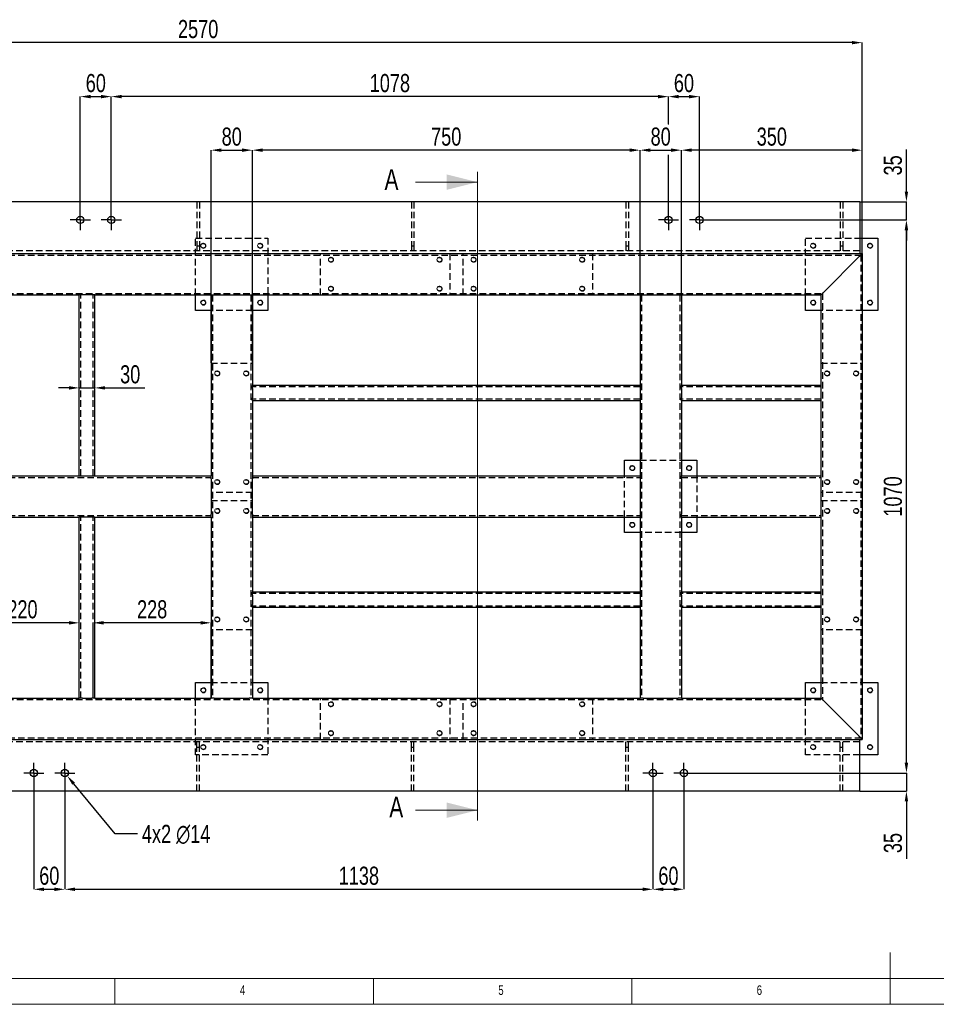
# Model space of a CAD drawing. Header units: millimetres. Extents: x 5 to 589, y 5 to 415.
# Tile 2 of 15: x 129 to 306, y 5 to 195. Entities that reach past the tile are written whole.
import ezdxf

# ---------------------------------------------------------------- set-up
doc = ezdxf.new("R2010")
doc.units = ezdxf.units.MM
doc.header["$PDSIZE"] = -1
doc.linetypes.add('CENTERX2', pattern=[20.32, 12.7, -2.54, 2.54, -2.54])
doc.linetypes.add('HIDDEN', pattern=[1.905, 1.27, -0.635])
for name, color, linetype in [('COTES', 1, 'Continuous'), ('NOTES', 6, 'Continuous'), ('TRAIT-FINS', 9, 'Continuous'), ('TRAIT-MIXTES', 3, 'CENTERX2'), ('TRAIT-TIRET', 2, 'HIDDEN')]:
    doc.layers.add(name, color=color, linetype=linetype)
doc.layers.add('TRAIT-FORT', color=4, linetype='Continuous', lineweight=25)
doc.styles.add('SLDTEXTSTYLE0', font='TXT', dxfattribs={"width": 0.75})
doc.dimstyles.new('SLDDIMSTYLE0', dxfattribs={"dimtxt": 3.5, "dimasz": 2, "dimexe": 0, "dimexo": 0.0625, "dimgap": 0.875, "dimtad": 1, "dimlfac": 10, "dimrnd": 1e-09, "dimzin": 12, "dimdsep": 46, "dimtxsty": 'SLDTEXTSTYLE0', "dimsah": 1, "dimcen": 0.09, "dimadec": 0, "dimazin": 3, "dimtfac": 1, "dimtmove": 0, "dimatfit": 0, "dimfxl": 1, "dimfrac": 2, "dimtolj": 1, "dimtzin": 12, "dimarcsym": 0})
doc.dimstyles.new('SLDDIMSTYLE1', dxfattribs={"dimtxt": 3.5, "dimasz": 2, "dimexe": 0, "dimexo": 0.0625, "dimgap": 0.875, "dimtad": 1, "dimlfac": 10, "dimrnd": 1e-09, "dimzin": 12, "dimdsep": 46, "dimtxsty": 'SLDTEXTSTYLE0', "dimsah": 1, "dimcen": 0.09, "dimadec": 0, "dimazin": 3, "dimtfac": 1, "dimtofl": 0, "dimtmove": 0, "dimatfit": 3, "dimfxl": 1, "dimfrac": 2, "dimtolj": 1, "dimtzin": 12, "dimarcsym": 0})
doc.dimstyles.new('SLDDIMSTYLE2', dxfattribs={"dimtxt": 3.5, "dimasz": 2, "dimexe": 0, "dimexo": 0.0625, "dimgap": 0.875, "dimtad": 0, "dimtih": 1, "dimtoh": 1, "dimlfac": 10, "dimrnd": 1e-09, "dimzin": 12, "dimdsep": 46, "dimtxsty": 'SLDTEXTSTYLE0', "dimsah": 1, "dimcen": 0, "dimadec": 0, "dimazin": 3, "dimtfac": 1, "dimtofl": 0, "dimtmove": 0, "dimatfit": 3, "dimfxl": 1, "dimfrac": 2, "dimtolj": 1, "dimtzin": 12, "dimarcsym": 0})

# ---------------------------------------------------------------- blocks, each defined once
blk = doc.blocks.new('_D')
at = {"layer": 'COTES', "color": 0, "lineweight": -2, "transparency": 16777216}
for p, q in [((254.09, 175.31), (254.09, 180.61)), ((256.09, 180.61), (258.09, 180.61)), ((260.09, 158.76), (260.09, 180.61))]:
    blk.add_line(p, q, dxfattribs=at)
at = {"layer": 'COTES', "color": 0, "transparency": 16777216}
for points in [[(256.09, 180.95), (256.09, 180.28), (254.09, 180.61)], [(258.09, 180.95), (258.09, 180.28), (260.09, 180.61)]]:
    blk.add_solid(points, dxfattribs=at)
at = {"layer": 'Defpoints', "color": 0, "transparency": 16777216}
for p in [(260.09, 180.61), (254.09, 175.24), (260.09, 158.7)]:
    blk.add_point(p, dxfattribs=at)
at = {"layer": 'COTES', "color": 0, "transparency": 16777216, "insert": (257.09, 184.99), "char_height": 3.5, "attachment_point": 2, "style": 'SLDTEXTSTYLE0'}
blk.add_mtext('\\A1;60', dxfattribs=at)
blk = doc.blocks.new('_D_1')
at = {"layer": 'COTES', "color": 0, "lineweight": -2, "transparency": 16777216}
for p, q in [((146.29, 158.76), (146.29, 180.61)), ((252.09, 180.61), (148.29, 180.61)), ((254.09, 175.31), (254.09, 180.61))]:
    blk.add_line(p, q, dxfattribs=at)
at = {"layer": 'COTES', "color": 0, "transparency": 16777216}
for points in [[(148.29, 180.95), (148.29, 180.28), (146.29, 180.61)], [(252.09, 180.95), (252.09, 180.28), (254.09, 180.61)]]:
    blk.add_solid(points, dxfattribs=at)
at = {"layer": 'Defpoints', "color": 0, "transparency": 16777216}
for p in [(146.29, 180.61), (254.09, 175.24), (146.29, 158.7)]:
    blk.add_point(p, dxfattribs=at)
at = {"layer": 'COTES', "color": 0, "transparency": 16777216, "insert": (200.19, 184.99), "char_height": 3.5, "attachment_point": 2, "style": 'SLDTEXTSTYLE0'}
blk.add_mtext('\\A1;1078', dxfattribs=at)
blk = doc.blocks.new('_D_3')
at = {"layer": 'COTES', "color": 0, "lineweight": -2, "transparency": 16777216}
for p, q in [((34.59, 150.31), (34.59, 191.06)), ((289.59, 191.06), (36.59, 191.06)), ((291.59, 150.31), (291.59, 191.06))]:
    blk.add_line(p, q, dxfattribs=at)
at = {"layer": 'COTES', "color": 0, "transparency": 16777216}
for points in [[(36.59, 191.39), (36.59, 190.73), (34.59, 191.06)], [(289.59, 191.39), (289.59, 190.73), (291.59, 191.06)]]:
    blk.add_solid(points, dxfattribs=at)
at = {"layer": 'Defpoints', "color": 0, "transparency": 16777216}
for p in [(34.59, 191.06), (34.59, 150.25), (291.59, 150.25)]:
    blk.add_point(p, dxfattribs=at)
at = {"layer": 'COTES', "color": 0, "transparency": 16777216, "insert": (163.09, 195.44), "char_height": 3.5, "attachment_point": 2, "style": 'SLDTEXTSTYLE0'}
blk.add_mtext('\\A1;2570', dxfattribs=at)
blk = doc.blocks.new('_D_4')
at = {"layer": 'COTES', "color": 0, "lineweight": -2, "transparency": 16777216}
for p, q in [((256.59, 142.31), (256.59, 170.25)), ((289.59, 170.25), (258.59, 170.25)), ((291.59, 150.31), (291.59, 170.25))]:
    blk.add_line(p, q, dxfattribs=at)
at = {"layer": 'COTES', "color": 0, "transparency": 16777216}
for points in [[(258.59, 170.59), (258.59, 169.92), (256.59, 170.25)], [(289.59, 170.59), (289.59, 169.92), (291.59, 170.25)]]:
    blk.add_solid(points, dxfattribs=at)
at = {"layer": 'Defpoints', "color": 0, "transparency": 16777216}
for p in [(256.59, 170.25), (291.59, 150.25), (256.59, 142.25)]:
    blk.add_point(p, dxfattribs=at)
at = {"layer": 'COTES', "color": 0, "transparency": 16777216, "insert": (274.09, 174.63), "char_height": 3.5, "attachment_point": 2, "style": 'SLDTEXTSTYLE0'}
blk.add_mtext('\\A1;350', dxfattribs=at)
blk = doc.blocks.new('_D_5')
at = {"layer": 'COTES', "color": 0, "lineweight": -2, "transparency": 16777216}
for p, q in [((248.59, 142.31), (248.59, 170.25)), ((250.59, 170.25), (254.59, 170.25)), ((256.59, 142.31), (256.59, 170.25))]:
    blk.add_line(p, q, dxfattribs=at)
at = {"layer": 'COTES', "color": 0, "transparency": 16777216}
for points in [[(250.59, 170.59), (250.59, 169.92), (248.59, 170.25)], [(254.59, 170.59), (254.59, 169.92), (256.59, 170.25)]]:
    blk.add_solid(points, dxfattribs=at)
at = {"layer": 'Defpoints', "color": 0, "transparency": 16777216}
for p in [(256.59, 170.25), (248.59, 142.25), (256.59, 142.25)]:
    blk.add_point(p, dxfattribs=at)
at = {"layer": 'COTES', "color": 0, "transparency": 16777216, "insert": (252.59, 174.63), "char_height": 3.5, "attachment_point": 2, "style": 'SLDTEXTSTYLE0'}
blk.add_mtext('\\A1;80', dxfattribs=at)
blk = doc.blocks.new('_D_8')
at = {"layer": 'COTES', "color": 0, "lineweight": -2, "transparency": 16777216}
for p, q in [((118.09, 64.31), (118.09, 78.81)), ((138.09, 78.81), (120.09, 78.81)), ((140.09, 64.31), (140.09, 78.81))]:
    blk.add_line(p, q, dxfattribs=at)
at = {"layer": 'COTES', "color": 0, "transparency": 16777216}
for points in [[(120.09, 79.14), (120.09, 78.47), (118.09, 78.81)], [(138.09, 79.14), (138.09, 78.47), (140.09, 78.81)]]:
    blk.add_solid(points, dxfattribs=at)
at = {"layer": 'Defpoints', "color": 0, "transparency": 16777216}
for p in [(118.09, 78.81), (118.09, 64.25), (140.09, 64.25)]:
    blk.add_point(p, dxfattribs=at)
at = {"layer": 'COTES', "color": 0, "transparency": 16777216, "insert": (129.09, 83.18), "char_height": 3.5, "attachment_point": 2, "style": 'SLDTEXTSTYLE0'}
blk.add_mtext('\\A1;220', dxfattribs=at)
blk = doc.blocks.new('_D_9')
at = {"layer": 'COTES', "color": 0, "lineweight": -2, "transparency": 16777216}
for p, q in [((142.79, 64.31), (142.79, 78.81)), ((163.59, 78.81), (144.79, 78.81)), ((165.59, 64.31), (165.59, 78.81))]:
    blk.add_line(p, q, dxfattribs=at)
at = {"layer": 'COTES', "color": 0, "transparency": 16777216}
for points in [[(144.79, 79.14), (144.79, 78.47), (142.79, 78.81)], [(163.59, 79.14), (163.59, 78.47), (165.59, 78.81)]]:
    blk.add_solid(points, dxfattribs=at)
at = {"layer": 'Defpoints', "color": 0, "transparency": 16777216}
for p in [(142.79, 78.81), (142.79, 64.25), (165.59, 64.25)]:
    blk.add_point(p, dxfattribs=at)
at = {"layer": 'COTES', "color": 0, "transparency": 16777216, "insert": (154.19, 83.18), "char_height": 3.5, "attachment_point": 2, "style": 'SLDTEXTSTYLE0'}
blk.add_mtext('\\A1;228', dxfattribs=at)
blk = doc.blocks.new('_D_14')
at = {"layer": 'COTES', "color": 0, "lineweight": -2, "transparency": 16777216}
for p, q in [((138.09, 124.26), (136.09, 124.26)), ((140.09, 107.31), (140.09, 124.26)), ((140.09, 124.26), (143.09, 124.26)), ((143.09, 107.31), (143.09, 124.26)), ((145.09, 124.26), (152.78, 124.26))]:
    blk.add_line(p, q, dxfattribs=at)
at = {"layer": 'COTES', "color": 0, "transparency": 16777216}
for points in [[(138.09, 124.6), (138.09, 123.93), (140.09, 124.26)], [(145.09, 124.6), (145.09, 123.93), (143.09, 124.26)]]:
    blk.add_solid(points, dxfattribs=at)
at = {"layer": 'Defpoints', "color": 0, "transparency": 16777216}
for p in [(143.09, 124.26), (140.09, 107.25), (143.09, 107.25)]:
    blk.add_point(p, dxfattribs=at)
at = {"layer": 'COTES', "color": 0, "transparency": 16777216, "insert": (149.94, 128.64), "char_height": 3.5, "attachment_point": 2, "style": 'SLDTEXTSTYLE0'}
blk.add_mtext('\\A1;30', dxfattribs=at)
blk = doc.blocks.new('_D_15')
at = {"layer": 'COTES', "color": 0, "lineweight": -2, "transparency": 16777216}
for p, q in [((251.09, 47.74), (251.09, 27.25)), ((257.09, 47.74), (257.09, 27.25)), ((253.09, 27.25), (255.09, 27.25))]:
    blk.add_line(p, q, dxfattribs=at)
at = {"layer": 'COTES', "color": 0, "transparency": 16777216}
for points in [[(253.09, 27.59), (253.09, 26.92), (251.09, 27.25)], [(255.09, 27.59), (255.09, 26.92), (257.09, 27.25)]]:
    blk.add_solid(points, dxfattribs=at)
at = {"layer": 'Defpoints', "color": 0, "transparency": 16777216}
for p in [(251.09, 47.8), (257.09, 47.8), (257.09, 27.25)]:
    blk.add_point(p, dxfattribs=at)
at = {"layer": 'COTES', "color": 0, "transparency": 16777216, "insert": (254.09, 31.63), "char_height": 3.5, "attachment_point": 2, "style": 'SLDTEXTSTYLE0'}
blk.add_mtext('\\A1;60', dxfattribs=at)
blk = doc.blocks.new('_D_16')
at = {"layer": 'COTES', "color": 0, "lineweight": -2, "transparency": 16777216}
for p, q in [((137.29, 47.74), (137.29, 27.25)), ((251.09, 47.74), (251.09, 27.25)), ((139.29, 27.25), (249.09, 27.25))]:
    blk.add_line(p, q, dxfattribs=at)
at = {"layer": 'COTES', "color": 0, "transparency": 16777216}
for points in [[(139.29, 27.59), (139.29, 26.92), (137.29, 27.25)], [(249.09, 27.59), (249.09, 26.92), (251.09, 27.25)]]:
    blk.add_solid(points, dxfattribs=at)
at = {"layer": 'Defpoints', "color": 0, "transparency": 16777216}
for p in [(137.29, 47.8), (251.09, 47.8), (251.09, 27.25)]:
    blk.add_point(p, dxfattribs=at)
at = {"layer": 'COTES', "color": 0, "transparency": 16777216, "insert": (194.19, 31.63), "char_height": 3.5, "attachment_point": 2, "style": 'SLDTEXTSTYLE0'}
blk.add_mtext('\\A1;1138', dxfattribs=at)
blk = doc.blocks.new('_D_17')
at = {"layer": 'COTES', "color": 0, "lineweight": -2, "transparency": 16777216}
for p, q in [((131.29, 47.74), (131.29, 27.25)), ((137.29, 47.74), (137.29, 27.25)), ((133.29, 27.25), (135.29, 27.25))]:
    blk.add_line(p, q, dxfattribs=at)
at = {"layer": 'COTES', "color": 0, "transparency": 16777216}
for points in [[(133.29, 27.59), (133.29, 26.92), (131.29, 27.25)], [(135.29, 27.59), (135.29, 26.92), (137.29, 27.25)]]:
    blk.add_solid(points, dxfattribs=at)
at = {"layer": 'Defpoints', "color": 0, "transparency": 16777216}
for p in [(131.29, 47.8), (137.29, 47.8), (137.29, 27.25)]:
    blk.add_point(p, dxfattribs=at)
at = {"layer": 'COTES', "color": 0, "transparency": 16777216, "insert": (134.29, 31.63), "char_height": 3.5, "attachment_point": 2, "style": 'SLDTEXTSTYLE0'}
blk.add_mtext('\\A1;60', dxfattribs=at)
blk = doc.blocks.new('_D_18')
at = {"layer": 'COTES', "color": 0, "lineweight": -2, "transparency": 16777216}
for p, q in [((300.14, 51.75), (300.14, 53.75)), ((259.1, 49.75), (300.14, 49.75)), ((300.14, 49.75), (300.14, 46.25)), ((291.15, 46.25), (300.14, 46.25)), ((300.14, 44.25), (300.14, 33.14))]:
    blk.add_line(p, q, dxfattribs=at)
at = {"layer": 'COTES', "color": 0, "transparency": 16777216}
for points in [[(299.8, 51.75), (300.47, 51.75), (300.14, 49.75)], [(299.8, 44.25), (300.47, 44.25), (300.14, 46.25)]]:
    blk.add_solid(points, dxfattribs=at)
at = {"layer": 'Defpoints', "color": 0, "transparency": 16777216}
for p in [(259.04, 49.75), (291.09, 46.25), (300.14, 46.25)]:
    blk.add_point(p, dxfattribs=at)
at = {"layer": 'COTES', "color": 0, "transparency": 16777216, "insert": (295.76, 36.2), "char_height": 3.5, "attachment_point": 2, "rotation": 90, "style": 'SLDTEXTSTYLE0'}
blk.add_mtext('\\A1;35', dxfattribs=at)
blk = doc.blocks.new('_D_19')
at = {"layer": 'COTES', "color": 0, "lineweight": -2, "transparency": 16777216}
for p, q in [((262.1, 156.75), (300.14, 156.75)), ((300.14, 51.75), (300.14, 154.75)), ((259.1, 49.75), (300.14, 49.75))]:
    blk.add_line(p, q, dxfattribs=at)
at = {"layer": 'COTES', "color": 0, "transparency": 16777216}
for points in [[(299.8, 154.75), (300.47, 154.75), (300.14, 156.75)], [(299.8, 51.75), (300.47, 51.75), (300.14, 49.75)]]:
    blk.add_solid(points, dxfattribs=at)
at = {"layer": 'Defpoints', "color": 0, "transparency": 16777216}
for p in [(262.04, 156.75), (300.14, 156.75), (259.04, 49.75)]:
    blk.add_point(p, dxfattribs=at)
at = {"layer": 'COTES', "color": 0, "transparency": 16777216, "insert": (295.76, 103.25), "char_height": 3.5, "attachment_point": 2, "rotation": 90, "style": 'SLDTEXTSTYLE0'}
blk.add_mtext('\\A1;1070', dxfattribs=at)
blk = doc.blocks.new('_D_20')
at = {"layer": 'COTES', "color": 0, "lineweight": -2, "transparency": 16777216}
for p, q in [((300.14, 162.25), (300.14, 170.38)), ((291.15, 160.25), (300.14, 160.25)), ((300.14, 156.75), (300.14, 160.25)), ((262.1, 156.75), (300.14, 156.75)), ((300.14, 154.75), (300.14, 152.75))]:
    blk.add_line(p, q, dxfattribs=at)
at = {"layer": 'COTES', "color": 0, "transparency": 16777216}
for points in [[(299.8, 162.25), (300.47, 162.25), (300.14, 160.25)], [(299.8, 154.75), (300.47, 154.75), (300.14, 156.75)]]:
    blk.add_solid(points, dxfattribs=at)
at = {"layer": 'Defpoints', "color": 0, "transparency": 16777216}
for p in [(291.09, 160.25), (262.04, 156.75), (300.14, 156.75)]:
    blk.add_point(p, dxfattribs=at)
at = {"layer": 'COTES', "color": 0, "transparency": 16777216, "insert": (295.76, 167.31), "char_height": 3.5, "attachment_point": 2, "rotation": 90, "style": 'SLDTEXTSTYLE0'}
blk.add_mtext('\\A1;35', dxfattribs=at)
blk = doc.blocks.new('_D_21')
at = {"layer": 'COTES', "color": 0, "lineweight": -2, "transparency": 16777216}
for p, q in [((140.29, 158.76), (140.29, 180.61)), ((142.29, 180.61), (144.29, 180.61)), ((146.29, 158.76), (146.29, 180.61))]:
    blk.add_line(p, q, dxfattribs=at)
at = {"layer": 'COTES', "color": 0, "transparency": 16777216}
for points in [[(142.29, 180.95), (142.29, 180.28), (140.29, 180.61)], [(144.29, 180.95), (144.29, 180.28), (146.29, 180.61)]]:
    blk.add_solid(points, dxfattribs=at)
at = {"layer": 'Defpoints', "color": 0, "transparency": 16777216}
for p in [(146.29, 180.61), (140.29, 158.7), (146.29, 158.7)]:
    blk.add_point(p, dxfattribs=at)
at = {"layer": 'COTES', "color": 0, "transparency": 16777216, "insert": (143.29, 184.99), "char_height": 3.5, "attachment_point": 2, "style": 'SLDTEXTSTYLE0'}
blk.add_mtext('\\A1;60', dxfattribs=at)
blk = doc.blocks.new('_D_22')
at = {"layer": 'COTES', "color": 0, "lineweight": -2, "transparency": 16777216}
for p, q in [((147.03, 37.97), (139.01, 47.67)), ((151.33, 37.97), (147.03, 37.97))]:
    blk.add_line(p, q, dxfattribs=at)
at = {"layer": 'COTES', "color": 0, "transparency": 16777216}
blk.add_solid([(139.27, 47.88), (138.76, 47.46), (137.74, 49.21)], dxfattribs=at)
at = {"layer": 'Defpoints', "color": 0, "transparency": 16777216}
for p in [(136.85, 50.29), (137.74, 49.21)]:
    blk.add_point(p, dxfattribs=at)
at = {"layer": 'COTES', "color": 0, "transparency": 16777216, "insert": (152.2, 39.72), "char_height": 3.5, "attachment_point": 1, "style": 'SLDTEXTSTYLE0'}
blk.add_mtext('\\A1;4x2 ∅14', dxfattribs=at)
blk = doc.blocks.new('_D_23')
at = {"layer": 'COTES', "color": 0, "lineweight": -2, "transparency": 16777216}
for p, q in [((165.59, 129.11), (165.59, 170.25)), ((167.59, 170.25), (171.59, 170.25)), ((173.59, 129.11), (173.59, 170.25))]:
    blk.add_line(p, q, dxfattribs=at)
at = {"layer": 'COTES', "color": 0, "transparency": 16777216}
for points in [[(167.59, 170.59), (167.59, 169.92), (165.59, 170.25)], [(171.59, 170.59), (171.59, 169.92), (173.59, 170.25)]]:
    blk.add_solid(points, dxfattribs=at)
at = {"layer": 'Defpoints', "color": 0, "transparency": 16777216}
for p in [(173.59, 170.25), (165.59, 129.05), (173.59, 129.05)]:
    blk.add_point(p, dxfattribs=at)
at = {"layer": 'COTES', "color": 0, "transparency": 16777216, "insert": (169.59, 174.63), "char_height": 3.5, "attachment_point": 2, "style": 'SLDTEXTSTYLE0'}
blk.add_mtext('\\A1;80', dxfattribs=at)
blk = doc.blocks.new('_D_24')
at = {"layer": 'COTES', "color": 0, "lineweight": -2, "transparency": 16777216}
for p, q in [((173.59, 142.31), (173.59, 170.25)), ((246.59, 170.25), (175.59, 170.25)), ((248.59, 142.31), (248.59, 170.25))]:
    blk.add_line(p, q, dxfattribs=at)
at = {"layer": 'COTES', "color": 0, "transparency": 16777216}
for points in [[(175.59, 170.59), (175.59, 169.92), (173.59, 170.25)], [(246.59, 170.59), (246.59, 169.92), (248.59, 170.25)]]:
    blk.add_solid(points, dxfattribs=at)
at = {"layer": 'Defpoints', "color": 0, "transparency": 16777216}
for p in [(173.59, 170.25), (173.59, 142.25), (248.59, 142.25)]:
    blk.add_point(p, dxfattribs=at)
at = {"layer": 'COTES', "color": 0, "transparency": 16777216, "insert": (211.09, 174.63), "char_height": 3.5, "attachment_point": 2, "style": 'SLDTEXTSTYLE0'}
blk.add_mtext('\\A1;750', dxfattribs=at)
blk = doc.blocks.new('SW_CENTERMARKSYMBOL_0')
at = {"layer": 'TRAIT-MIXTES', "color": 0}
for p, q in [((0, 1.25), (0, 1.95)), ((-1.25, 0), (-1.95, 0)), ((0, 0), (-1.25, 0)), ((0, 0), (0, 1.25)), ((0, 0), (0, -1.25)), ((0, 0), (1.25, 0)), ((1.25, 0), (1.95, 0)), ((0, -1.25), (0, -1.95))]:
    blk.add_line(p, q, dxfattribs=at)
blk = doc.blocks.new('SW_CENTERMARKSYMBOL_1')
at = {"layer": 'TRAIT-MIXTES', "color": 0}
for p, q in [((0, 1.25), (0, 12.62)), ((-1.25, 0), (-1.95, 0)), ((0, 0), (-1.25, 0)), ((0, 0), (0, 1.25)), ((0, 0), (0, -1.25)), ((0, 0), (1.25, 0)), ((1.25, 0), (1.95, 0)), ((0, -1.25), (0, -1.95))]:
    blk.add_line(p, q, dxfattribs=at)
blk = doc.blocks.new('SW_CENTERMARKSYMBOL_2')
at = {"layer": 'TRAIT-MIXTES', "color": 0}
for p, q in [((0, 1.25), (0, 1.95)), ((-1.25, 0), (-1.95, 0)), ((0, 0), (-1.25, 0)), ((0, 0), (0, 1.25)), ((0, 0), (0, -1.25)), ((0, 0), (1.25, 0)), ((1.25, 0), (1.95, 0)), ((0, -1.25), (0, -1.95))]:
    blk.add_line(p, q, dxfattribs=at)
blk = doc.blocks.new('SW_CENTERMARKSYMBOL_3')
at = {"layer": 'TRAIT-MIXTES', "color": 0}
for p, q in [((0, 1.25), (0, 1.95)), ((-1.25, 0), (-1.95, 0)), ((0, 0), (-1.25, 0)), ((0, 0), (0, 1.25)), ((0, 0), (0, -1.25)), ((0, 0), (1.25, 0)), ((1.25, 0), (1.95, 0)), ((0, -1.25), (0, -1.95))]:
    blk.add_line(p, q, dxfattribs=at)
blk = doc.blocks.new('SW_CENTERMARKSYMBOL_4')
at = {"layer": 'TRAIT-MIXTES', "color": 0}
for p, q in [((0, 1.25), (0, 1.95)), ((-1.25, 0), (-1.95, 0)), ((0, 0), (-1.25, 0)), ((0, 0), (0, 1.25)), ((0, 0), (0, -1.25)), ((0, 0), (1.25, 0)), ((1.25, 0), (1.95, 0)), ((0, -1.25), (0, -1.95))]:
    blk.add_line(p, q, dxfattribs=at)
blk = doc.blocks.new('SW_CENTERMARKSYMBOL_5')
at = {"layer": 'TRAIT-MIXTES', "color": 0}
for p, q in [((0, 1.25), (0, 1.95)), ((-1.25, 0), (-1.95, 0)), ((0, 0), (-1.25, 0)), ((0, 0), (0, 1.25)), ((0, 0), (0, -1.25)), ((0, 0), (1.25, 0)), ((1.25, 0), (1.95, 0)), ((0, -1.25), (0, -1.95))]:
    blk.add_line(p, q, dxfattribs=at)
blk = doc.blocks.new('SW_CENTERMARKSYMBOL_6')
at = {"layer": 'TRAIT-MIXTES', "color": 0}
for p, q in [((0, 1.25), (0, 1.95)), ((-1.25, 0), (-1.95, 0)), ((0, 0), (-1.25, 0)), ((0, 0), (0, 1.25)), ((0, 0), (0, -1.25)), ((0, 0), (1.25, 0)), ((1.25, 0), (1.95, 0)), ((0, -1.25), (0, -1.95))]:
    blk.add_line(p, q, dxfattribs=at)
blk = doc.blocks.new('SW_CENTERMARKSYMBOL_7')
at = {"layer": 'TRAIT-MIXTES', "color": 0}
for p, q in [((0, 1.25), (0, 1.95)), ((-1.25, 0), (-1.95, 0)), ((0, 0), (-1.25, 0)), ((0, 0), (0, 1.25)), ((0, 0), (0, -1.25)), ((0, 0), (1.25, 0)), ((1.25, 0), (1.95, 0)), ((0, -1.25), (0, -1.95))]:
    blk.add_line(p, q, dxfattribs=at)

msp = doc.modelspace()

# ---------------------------------------------------------------- linework, layer by layer
at = {"lineweight": 18}
for p, q in [((217.1493, 166.0681), (217.1493, 40.5521)), ((205.1493, 164.0681), (217.1493, 164.0681)), ((205.1493, 42.5521), (217.1493, 42.5521)), ((297, 5), (297, 15)), ((10, 10), (584, 10)), ((147, 5), (147, 10)), ((197, 10), (197, 5)), ((247, 5), (247, 10)), ((5, 5), (589, 5))]:
    msp.add_line(p, q, dxfattribs=at)
for points in [[(217.1493, 164.0681), (211.1493, 165.5681), (211.1493, 162.5681)], [(217.1493, 42.5521), (211.1493, 44.0521), (211.1493, 41.0521)]]:
    msp.add_solid(points, dxfattribs=at)
at = {"layer": 'COTES', "lineweight": 18}
msp.add_line((254.0924, 175.2438), (254.0924, 179.4741), dxfattribs=at)
at = {"layer": 'TRAIT-FINS', "lineweight": 18}
for centre in [(164.0924, 151.7519), (175.0924, 151.7519), (282.0924, 151.7519), (293.0924, 151.7519), (188.7924, 149.0519), (209.7924, 149.0519), (216.3924, 149.0519), (237.3924, 149.0519), (188.7924, 143.4519), (209.7924, 143.4519), (216.3924, 143.4519), (237.3924, 143.4519), (164.0924, 140.7519), (175.0924, 140.7519), (282.0924, 140.7519), (293.0924, 140.7519), (166.7924, 127.0519), (172.3924, 127.0519), (284.7924, 127.0519), (290.3924, 127.0519), (247.0924, 108.7519), (258.0924, 108.7519), (166.7924, 106.0519), (172.3924, 106.0519), (284.7924, 106.0519), (290.3924, 106.0519), (166.7924, 100.4519), (172.3924, 100.4519), (284.7924, 100.4519), (290.3924, 100.4519), (247.0924, 97.7519), (258.0924, 97.7519), (166.7924, 79.4519), (172.3924, 79.4519), (284.7924, 79.4519), (290.3924, 79.4519), (164.0924, 65.7519), (175.0924, 65.7519), (282.0924, 65.7519), (293.0924, 65.7519), (188.7924, 63.0519), (209.7924, 63.0519), (216.3924, 63.0519), (237.3924, 63.0519), (188.7924, 57.4519), (209.7924, 57.4519), (216.3924, 57.4519), (237.3924, 57.4519), (164.0924, 54.7519), (175.0924, 54.7519), (282.0924, 54.7519), (293.0924, 54.7519)]:
    msp.add_arc(centre, 0.5, 255, 195, dxfattribs=at)
at = {"layer": 'TRAIT-FORT', "lineweight": 25}
for p, q in [((291.0924, 160.2519), (35.0924, 160.2519)), ((291.0924, 160.2519), (291.0924, 151.2519)), ((291.0924, 153.2519), (294.5923, 153.2519)), ((294.5923, 153.2519), (294.5923, 139.252)), ((291.0924, 151.2519), (291.0924, 150.2519)), ((34.5923, 150.2519), (291.5925, 150.2519)), ((284.1923, 142.8519), (290.9924, 149.652)), ((291.5925, 150.2519), (291.5925, 56.252)), ((118.0924, 142.2519), (140.0923, 142.2519)), ((140.0923, 107.252), (140.0923, 142.2519)), ((140.6924, 142.2519), (140.0923, 142.2519)), ((142.4924, 142.2519), (140.6924, 142.2519)), ((143.0924, 142.2519), (142.4924, 142.2519)), ((143.0924, 107.252), (143.0924, 142.2519)), ((143.0924, 142.2519), (165.5924, 142.2519)), ((162.5924, 139.252), (162.5924, 142.2519)), ((165.5924, 142.2519), (165.5924, 107.252)), ((165.5924, 142.2519), (166.1923, 142.2519)), ((166.1923, 142.2519), (172.9924, 142.2519)), ((172.9924, 142.2519), (173.5924, 142.2519)), ((173.5924, 142.2519), (248.5924, 142.2519)), ((173.5924, 142.2519), (173.5924, 124.7519)), ((176.5923, 142.2519), (176.5923, 139.252)), ((248.5924, 142.2519), (248.5924, 124.7519)), ((248.5924, 142.2519), (249.1923, 142.2519)), ((249.1923, 142.2519), (255.9924, 142.2519)), ((255.9924, 142.2519), (256.5924, 142.2519)), ((256.5924, 142.2519), (256.5924, 124.7519)), ((256.5924, 142.2519), (283.5925, 142.2519)), ((280.5924, 139.252), (280.5924, 142.2519)), ((283.5925, 142.2519), (283.5925, 124.7519)), ((165.5924, 139.252), (162.5924, 139.252)), ((176.5923, 139.252), (173.5924, 139.252)), ((283.5925, 139.252), (280.5924, 139.252)), ((294.5923, 139.252), (291.5925, 139.252)), ((248.5924, 124.7519), (173.5924, 124.7519)), ((173.5924, 124.1519), (173.5924, 124.7519)), ((173.5924, 124.1519), (173.5924, 122.3519)), ((248.5924, 124.7519), (248.5924, 124.1519)), ((248.5924, 124.1519), (248.5924, 122.3519)), ((256.5924, 124.1519), (256.5924, 124.7519)), ((283.5925, 124.7519), (256.5924, 124.7519)), ((256.5924, 124.1519), (256.5924, 122.3519)), ((283.5925, 124.7519), (283.5925, 124.1519)), ((283.5925, 124.1519), (283.5925, 122.3519)), ((173.5924, 121.7519), (173.5924, 122.3519)), ((248.5924, 122.3519), (248.5924, 121.7519)), ((256.5924, 121.7519), (256.5924, 122.3519)), ((283.5925, 122.3519), (283.5925, 121.7519)), ((248.5924, 121.7519), (173.5924, 121.7519)), ((173.5924, 121.7519), (173.5924, 107.252)), ((248.5924, 121.7519), (248.5924, 107.252)), ((283.5925, 121.7519), (256.5924, 121.7519)), ((256.5924, 121.7519), (256.5924, 107.252)), ((283.5925, 121.7519), (283.5925, 107.252)), ((245.5924, 107.252), (245.5924, 110.2519)), ((245.5924, 110.2519), (248.5924, 110.2519)), ((256.5924, 110.2519), (259.5923, 110.2519)), ((259.5923, 110.2519), (259.5923, 107.252)), ((118.0924, 107.252), (140.0923, 107.252)), ((140.0923, 107.252), (140.6924, 107.252)), ((140.6924, 107.252), (142.4924, 107.252)), ((142.4924, 107.252), (143.0924, 107.252)), ((143.0924, 107.252), (165.5924, 107.252)), ((165.5924, 106.652), (165.5924, 107.252)), ((173.5924, 107.252), (248.5924, 107.252)), ((173.5924, 107.252), (173.5924, 106.652)), ((248.5924, 107.252), (248.5924, 106.652)), ((256.5924, 107.252), (283.5925, 107.252)), ((256.5924, 106.652), (256.5924, 107.252)), ((283.5925, 107.252), (283.5925, 106.652)), ((165.5924, 106.652), (165.5924, 99.8519)), ((173.5924, 99.8519), (173.5924, 106.652)), ((248.5924, 106.652), (248.5924, 99.8519)), ((256.5924, 106.652), (256.5924, 99.8519)), ((283.5925, 106.652), (283.5925, 99.8519)), ((118.0924, 99.252), (140.0923, 99.252)), ((140.0923, 64.252), (140.0923, 99.252)), ((140.6924, 99.252), (140.0923, 99.252)), ((142.4924, 99.252), (140.6924, 99.252)), ((143.0924, 99.252), (142.4924, 99.252)), ((143.0924, 64.252), (143.0924, 99.252)), ((143.0924, 99.252), (165.5924, 99.252)), ((165.5924, 99.252), (165.5924, 99.8519)), ((165.5924, 99.252), (165.5924, 64.252)), ((173.5924, 99.8519), (173.5924, 99.252)), ((173.5924, 99.252), (248.5924, 99.252)), ((173.5924, 99.252), (173.5924, 84.752)), ((245.5924, 96.252), (245.5924, 99.252)), ((248.5924, 99.8519), (248.5924, 99.252)), ((248.5924, 99.252), (248.5924, 84.752)), ((256.5924, 99.252), (256.5924, 99.8519)), ((256.5924, 99.252), (283.5925, 99.252)), ((256.5924, 99.252), (256.5924, 84.752)), ((259.5923, 99.252), (259.5923, 96.252)), ((283.5925, 99.8519), (283.5925, 99.252)), ((283.5925, 99.252), (283.5925, 84.752)), ((248.5924, 96.252), (245.5924, 96.252)), ((259.5923, 96.252), (256.5924, 96.252)), ((248.5924, 84.752), (173.5924, 84.752)), ((173.5924, 84.1519), (173.5924, 84.752)), ((173.5924, 84.1519), (173.5924, 82.352)), ((248.5924, 84.752), (248.5924, 84.1519)), ((248.5924, 84.1519), (248.5924, 82.352)), ((256.5924, 84.1519), (256.5924, 84.752)), ((283.5925, 84.752), (256.5924, 84.752)), ((256.5924, 84.1519), (256.5924, 82.352)), ((283.5925, 84.752), (283.5925, 84.1519)), ((283.5925, 84.1519), (283.5925, 82.352)), ((173.5924, 81.7519), (173.5924, 82.352)), ((248.5924, 82.352), (248.5924, 81.7519)), ((256.5924, 81.7519), (256.5924, 82.352)), ((283.5925, 82.352), (283.5925, 81.7519)), ((248.5924, 81.7519), (173.5924, 81.7519)), ((173.5924, 81.7519), (173.5924, 64.252)), ((248.5924, 81.7519), (248.5924, 64.252)), ((283.5925, 81.7519), (256.5924, 81.7519)), ((256.5924, 81.7519), (256.5924, 64.252)), ((283.5925, 81.7519), (283.5925, 64.252)), ((162.5924, 64.252), (162.5924, 67.2519)), ((162.5924, 67.2519), (165.5924, 67.2519)), ((173.5924, 67.2519), (176.5923, 67.2519)), ((176.5923, 67.2519), (176.5923, 64.252)), ((280.5924, 64.252), (280.5924, 67.2519)), ((280.5924, 67.2519), (283.5925, 67.2519)), ((291.5925, 67.2519), (294.5923, 67.2519)), ((294.5923, 67.2519), (294.5923, 53.2519)), ((118.0924, 64.252), (140.0923, 64.252)), ((140.6924, 64.252), (140.0923, 64.252)), ((140.6924, 64.252), (142.4924, 64.252)), ((143.0924, 64.252), (142.4924, 64.252)), ((143.0924, 64.252), (165.5924, 64.252)), ((166.1923, 64.252), (165.5924, 64.252)), ((166.1923, 64.252), (172.9924, 64.252)), ((173.5924, 64.252), (172.9924, 64.252)), ((173.5924, 64.252), (248.5924, 64.252)), ((249.1923, 64.252), (248.5924, 64.252)), ((249.1923, 64.252), (255.9924, 64.252)), ((256.5924, 64.252), (255.9924, 64.252)), ((256.5924, 64.252), (283.5925, 64.252)), ((290.9924, 56.8519), (284.1923, 63.6519)), ((34.5923, 56.252), (291.5925, 56.252)), ((291.0924, 55.252), (291.0924, 56.252)), ((291.0924, 46.252), (291.0924, 55.252)), ((294.5923, 53.2519), (291.0924, 53.2519)), ((291.0924, 46.252), (35.0924, 46.252))]:
    msp.add_line(p, q, dxfattribs=at)
at = {"layer": 'TRAIT-FORT', "lineweight": 25, "flags": 128}
for points in [[(290.9924, 149.652), (291.1095, 149.7689), (291.2221, 149.8816), (291.3258, 149.9852), (291.4166, 150.0762), (291.4912, 150.1508), (291.5467, 150.2063), (291.5808, 150.2404), (291.5925, 150.2519)], [(290.9924, 149.652), (291.0966, 149.7561), (291.1976, 149.8572), (291.2924, 149.952), (291.3781, 150.0377), (291.4521, 150.1117), (291.512, 150.1716), (291.5562, 150.2158), (291.5833, 150.2429), (291.5925, 150.2519)], [(283.5925, 142.2519), (283.6039, 142.2635), (283.6381, 142.2976), (283.6936, 142.3531), (283.7681, 142.4277), (283.8591, 142.5185), (283.9627, 142.6223), (284.0754, 142.7348), (284.1923, 142.8519)], [(283.5925, 142.2519), (283.6039, 142.2635), (283.6381, 142.2976), (283.6936, 142.3531), (283.7681, 142.4277), (283.8591, 142.5185), (283.9627, 142.6223), (284.0754, 142.7348), (284.1923, 142.8519)], [(284.1923, 63.6519), (284.0754, 63.769), (283.9627, 63.8816), (283.8591, 63.9853), (283.7681, 64.0761), (283.6936, 64.1509), (283.6381, 64.2062), (283.6039, 64.2403), (283.5925, 64.252)], [(284.1923, 63.6519), (284.0882, 63.7561), (283.9871, 63.8572), (283.8923, 63.952), (283.8067, 64.0376), (283.7327, 64.1116), (283.6728, 64.1715), (283.6285, 64.2157), (283.6014, 64.2428), (283.5925, 64.252)]]:
    msp.add_lwpolyline(points, dxfattribs=at)
at = {"layer": 'TRAIT-FORT', "lineweight": 25}
for centre, radius in [((140.2924, 156.7519), 0.7), ((146.2924, 156.7519), 0.7), ((254.0924, 156.7519), 0.7), ((260.0924, 156.7519), 0.7), ((293.0924, 151.7519), 0.45), ((164.0924, 140.7519), 0.45), ((175.0924, 140.7519), 0.45), ((282.0924, 140.7519), 0.45), ((293.0924, 140.7519), 0.45), ((247.0924, 108.7519), 0.45), ((258.0924, 108.7519), 0.45), ((247.0924, 97.7519), 0.45), ((258.0924, 97.7519), 0.45), ((164.0924, 65.7519), 0.45), ((175.0924, 65.7519), 0.45), ((282.0924, 65.7519), 0.45), ((293.0924, 65.7519), 0.45), ((293.0924, 54.7519), 0.45), ((131.2924, 49.7519), 0.7), ((137.2924, 49.7519), 0.7), ((251.0924, 49.7519), 0.7), ((257.0924, 49.7519), 0.7)]:
    msp.add_circle(centre, radius, dxfattribs=at)
msp.add_arc((282.7944, 48.0512), 12.0274, 42.987743, 47.030473, dxfattribs=at)
at = {"layer": 'TRAIT-TIRET'}
for p, q in [((162.8424, 160.2519), (162.8424, 151.752)), ((163.3423, 160.2519), (163.3423, 151.752)), ((204.3423, 160.2519), (204.3423, 151.752)), ((204.8424, 160.2519), (204.8424, 151.752)), ((245.8424, 160.2519), (245.8424, 151.752)), ((246.3423, 160.2519), (246.3423, 151.752)), ((287.3423, 160.2519), (287.3423, 151.752)), ((287.8424, 160.2519), (287.8424, 151.752)), ((162.5924, 153.2519), (176.5923, 153.2519)), ((162.5924, 142.2519), (162.5924, 153.2519)), ((176.5923, 153.2519), (176.5923, 142.2519)), ((280.5924, 153.2519), (291.0924, 153.2519)), ((280.5924, 142.2519), (280.5924, 153.2519)), ((291.0924, 150.752), (35.0924, 150.752)), ((162.8424, 151.752), (163.3423, 151.752)), ((162.8424, 151.752), (162.8424, 150.752)), ((163.3423, 151.752), (163.3423, 150.752)), ((204.3423, 151.752), (204.3423, 150.752)), ((204.3423, 151.752), (204.8424, 151.752)), ((204.8424, 151.752), (204.8424, 150.752)), ((245.8424, 151.752), (245.8424, 150.752)), ((245.8424, 151.752), (246.3423, 151.752)), ((246.3423, 151.752), (246.3423, 150.752)), ((287.3423, 151.752), (287.8424, 151.752)), ((287.3423, 151.752), (287.3423, 150.752)), ((287.8424, 151.752), (287.8424, 150.752)), ((34.8923, 149.952), (291.2924, 149.952)), ((186.7924, 142.2519), (186.7924, 150.2519)), ((211.7924, 150.2519), (211.7924, 142.2519)), ((214.3923, 142.2519), (214.3923, 150.2519)), ((239.3923, 150.2519), (239.3923, 142.2519)), ((291.2924, 149.952), (291.2924, 56.552)), ((42.2925, 142.5519), (283.8923, 142.5519)), ((140.3924, 107.252), (140.3924, 142.2519)), ((142.7924, 107.252), (142.7924, 142.2519)), ((165.8925, 142.2519), (165.8925, 64.252)), ((173.2924, 142.2519), (173.2924, 64.252)), ((248.8925, 142.2519), (248.8925, 64.252)), ((256.2924, 142.2519), (256.2924, 64.252)), ((283.8923, 142.5519), (283.8923, 63.952)), ((173.5924, 139.252), (165.5924, 139.252)), ((291.5925, 139.252), (283.5925, 139.252)), ((165.5924, 129.0519), (173.5924, 129.0519)), ((283.5925, 129.0519), (291.5925, 129.0519)), ((248.5924, 124.4519), (173.5924, 124.4519)), ((283.5925, 124.4519), (256.5924, 124.4519)), ((248.5924, 122.0519), (173.5924, 122.0519)), ((283.5925, 122.0519), (256.5924, 122.0519)), ((248.5924, 110.2519), (256.5924, 110.2519)), ((42.5923, 106.952), (165.5924, 106.952)), ((173.5924, 106.952), (248.5924, 106.952)), ((245.5924, 99.252), (245.5924, 107.252)), ((256.5924, 106.952), (283.5925, 106.952)), ((259.5923, 107.252), (259.5923, 99.252)), ((173.5924, 104.0519), (165.5924, 104.0519)), ((291.5925, 104.0519), (283.5925, 104.0519)), ((165.5924, 102.452), (173.5924, 102.452)), ((283.5925, 102.452), (291.5925, 102.452)), ((42.5923, 99.5519), (165.5924, 99.5519)), ((140.3924, 64.252), (140.3924, 99.252)), ((142.7924, 64.252), (142.7924, 99.252)), ((173.5924, 99.5519), (248.5924, 99.5519)), ((256.5924, 99.5519), (283.5925, 99.5519)), ((256.5924, 96.252), (248.5924, 96.252)), ((248.5924, 84.452), (173.5924, 84.452)), ((283.5925, 84.452), (256.5924, 84.452)), ((248.5924, 82.0519), (173.5924, 82.0519)), ((283.5925, 82.0519), (256.5924, 82.0519)), ((173.5924, 77.452), (165.5924, 77.452)), ((291.5925, 77.452), (283.5925, 77.452)), ((165.5924, 67.2519), (173.5924, 67.2519)), ((283.5925, 67.2519), (291.5925, 67.2519)), ((42.2925, 63.952), (283.8923, 63.952)), ((162.5924, 53.2519), (162.5924, 64.252)), ((176.5923, 64.252), (176.5923, 53.2519)), ((186.7924, 56.252), (186.7924, 64.252)), ((211.7924, 64.252), (211.7924, 56.252)), ((214.3923, 56.252), (214.3923, 64.252)), ((239.3923, 64.252), (239.3923, 56.252)), ((280.5924, 53.2519), (280.5924, 64.252)), ((34.8923, 56.552), (291.2924, 56.552)), ((291.0924, 55.7519), (35.0924, 55.7519)), ((162.8424, 54.7519), (162.8424, 55.7519)), ((163.3423, 54.7519), (163.3423, 55.7519)), ((204.3423, 54.7519), (204.3423, 55.7519)), ((204.8424, 54.7519), (204.8424, 55.7519)), ((245.8424, 54.7519), (245.8424, 55.7519)), ((246.3423, 54.7519), (246.3423, 55.7519)), ((287.3423, 54.7519), (287.3423, 55.7519)), ((287.8424, 54.7519), (287.8424, 55.7519)), ((162.8424, 46.252), (162.8424, 54.7519)), ((162.8424, 54.7519), (163.3423, 54.7519)), ((163.3423, 46.252), (163.3423, 54.7519)), ((204.3423, 46.252), (204.3423, 54.7519)), ((204.3423, 54.7519), (204.8424, 54.7519)), ((204.8424, 46.252), (204.8424, 54.7519)), ((245.8424, 46.252), (245.8424, 54.7519)), ((245.8424, 54.7519), (246.3423, 54.7519)), ((246.3423, 46.252), (246.3423, 54.7519)), ((287.3423, 54.7519), (287.8424, 54.7519)), ((287.3423, 46.252), (287.3423, 54.7519)), ((287.8424, 46.252), (287.8424, 54.7519)), ((176.5923, 53.2519), (162.5924, 53.2519)), ((291.0924, 53.2519), (280.5924, 53.2519))]:
    msp.add_line(p, q, dxfattribs=at)
for centre in [(164.0924, 151.7519), (175.0924, 151.7519), (282.0924, 151.7519), (188.7924, 149.0519), (209.7924, 149.0519), (216.3924, 149.0519), (237.3924, 149.0519), (188.7924, 143.4519), (209.7924, 143.4519), (216.3924, 143.4519), (237.3924, 143.4519), (166.7924, 127.0519), (172.3924, 127.0519), (284.7924, 127.0519), (290.3924, 127.0519), (166.7924, 106.0519), (172.3924, 106.0519), (284.7924, 106.0519), (290.3924, 106.0519), (166.7924, 100.4519), (172.3924, 100.4519), (284.7924, 100.4519), (290.3924, 100.4519), (166.7924, 79.4519), (172.3924, 79.4519), (284.7924, 79.4519), (290.3924, 79.4519), (188.7924, 63.0519), (209.7924, 63.0519), (216.3924, 63.0519), (237.3924, 63.0519), (188.7924, 57.4519), (209.7924, 57.4519), (216.3924, 57.4519), (237.3924, 57.4519), (164.0924, 54.7519), (175.0924, 54.7519), (282.0924, 54.7519)]:
    msp.add_circle(centre, 0.45, dxfattribs=at)

# ---------------------------------------------------------------- block references
at = {"layer": 'TRAIT-MIXTES'}
for name, p in [('SW_CENTERMARKSYMBOL_1', (254.0924, 156.7519)), ('SW_CENTERMARKSYMBOL_3', (140.2924, 156.7519)), ('SW_CENTERMARKSYMBOL_2', (146.2924, 156.7519)), ('SW_CENTERMARKSYMBOL_0', (260.0924, 156.7519)), ('SW_CENTERMARKSYMBOL_4', (131.2924, 49.7519)), ('SW_CENTERMARKSYMBOL_5', (137.2924, 49.7519)), ('SW_CENTERMARKSYMBOL_6', (251.0924, 49.7519)), ('SW_CENTERMARKSYMBOL_7', (257.0924, 49.7519))]:
    msp.add_blockref(name, p, dxfattribs=at)

# ---------------------------------------------------------------- texts
at = {"char_height": 4, "attachment_point": 1, "style": 'SLDTEXTSTYLE0'}
for insert in [(199.1638, 166.5744), (200.0887, 45.1876)]:
    msp.add_mtext('A', dxfattribs=dict(at, insert=insert))
at = {"layer": 'NOTES', "char_height": 1.8521, "attachment_point": 1, "style": 'SLDTEXTSTYLE0'}
for s, insert in [('4', (171.1667, 8.668)), ('5', (221.1667, 8.668)), ('6', (271.1667, 8.668))]:
    msp.add_mtext(s, dxfattribs=dict(at, insert=insert))

# ---------------------------------------------------------------- dimensions: what is measured, and where the dimension line sits
at = {"layer": 'COTES'}
for base, p1, p2, angle, dimstyle, picture, middle in [((34.5924, 191.0602), (291.5924, 150.2519), (34.5924, 150.2519), 0, 'SLDDIMSTYLE1', '_D_3', (163.0924, 191.0602)), ((146.2924, 180.6118), (140.2924, 158.7019), (146.2924, 158.7019), 0, 'SLDDIMSTYLE0', '_D_21', (143.2924, 180.6118)), ((173.5924, 170.2519), (165.5924, 129.0519), (173.5924, 129.0519), 0, 'SLDDIMSTYLE0', '_D_23', (169.5924, 170.2519)), ((173.5924, 170.2519), (248.5924, 142.2519), (173.5924, 142.2519), 0, 'SLDDIMSTYLE1', '_D_24', (211.0924, 170.2519)), ((256.5924, 170.2519), (248.5924, 142.2519), (256.5924, 142.2519), 0, 'SLDDIMSTYLE0', '_D_5', (252.5924, 170.2519)), ((256.5924, 170.2519), (291.5924, 150.2519), (256.5924, 142.2519), 0, 'SLDDIMSTYLE1', '_D_4', (274.0924, 170.2519)), ((300.1367, 156.7519), (291.0924, 160.2519), (262.0424, 156.7519), 90, 'SLDDIMSTYLE0', '_D_20', (300.1367, 167.3144)), ((300.1367, 156.7519), (259.0424, 49.7519), (262.0424, 156.7519), 90, 'SLDDIMSTYLE1', '_D_19', (300.1367, 103.2519)), ((143.0924, 124.2636), (140.0924, 107.2519), (143.0924, 107.2519), 0, 'SLDDIMSTYLE0', '_D_14', (149.9361, 124.2636)), ((118.0924, 78.8067), (140.0924, 64.2519), (118.0924, 64.2519), 0, 'SLDDIMSTYLE1', '_D_8', (129.0924, 78.8067)), ((142.7924, 78.8067), (165.5924, 64.2519), (142.7924, 64.2519), 0, 'SLDDIMSTYLE1', '_D_9', (154.1924, 78.8067)), ((300.1367, 46.2519), (259.0424, 49.7519), (291.0924, 46.2519), 90, 'SLDDIMSTYLE0', '_D_18', (300.1367, 36.2006)), ((137.2924, 27.2519), (131.2924, 47.8019), (137.2924, 47.8019), 0, 'SLDDIMSTYLE0', '_D_17', (134.2924, 27.2519)), ((251.0924, 27.2519), (137.2924, 47.8019), (251.0924, 47.8019), 0, 'SLDDIMSTYLE1', '_D_16', (194.1924, 27.2519)), ((257.0924, 27.2519), (251.0924, 47.8019), (257.0924, 47.8019), 0, 'SLDDIMSTYLE0', '_D_15', (254.0924, 27.2519))]:
    dim = msp.add_linear_dim(base=base, p1=p1, p2=p2, angle=angle, dimstyle=dimstyle, dxfattribs=at)
    dim.commit()
    dim.dimension.update_dxf_attribs({"geometry": picture, "text_midpoint": middle, "dimtype": 160})
for base, p2, dimstyle, picture, middle in [((146.2924, 180.6118), (146.2924, 158.7019), 'SLDDIMSTYLE1', '_D_1', (200.1924, 180.6118)), ((260.0924, 180.6118), (260.0924, 158.7019), 'SLDDIMSTYLE0', '_D', (257.0924, 180.6118))]:
    dim = msp.add_linear_dim(base=base, p1=(254.0924, 175.2438), p2=p2, dimstyle=dimstyle, dxfattribs=at)
    dim.commit()
    dim.dimension.update_dxf_attribs({"geometry": picture, "text_midpoint": middle, "dimtype": 160})
dim = msp.add_diameter_dim_2p(p1=(136.8464, 50.2914), p2=(137.7384, 49.2124), text='4x2 <>', dimstyle='SLDDIMSTYLE2', dxfattribs=at)
dim.commit()
dim.dimension.update_dxf_attribs({"geometry": '_D_22', "text_midpoint": (160.5151, 37.9731), "dimtype": 163})

doc.saveas('drawing.dxf')
